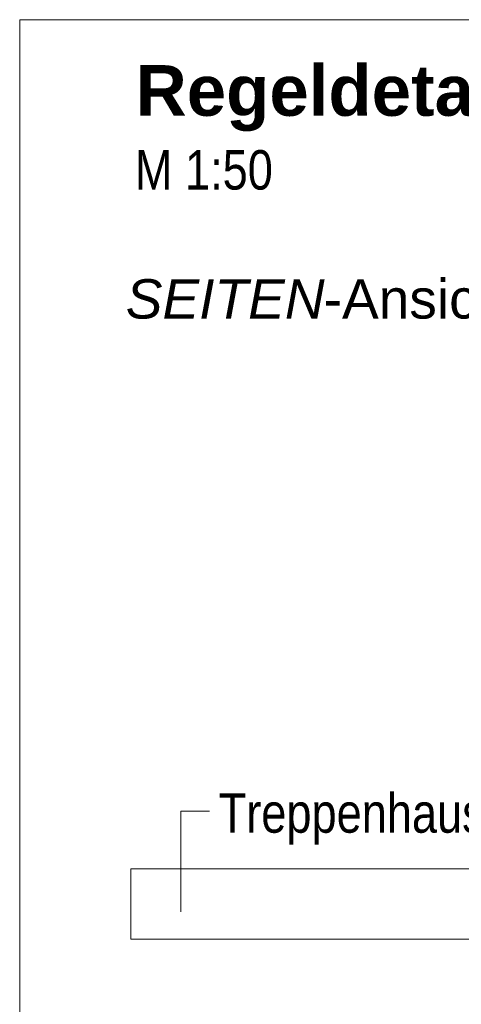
# Model space of a CAD drawing. Extents: x -500 to 300, y 62 to 1162.
# Tile 166 of 256: x 124 to 139, y 928 to 963. Entities that reach past the tile are written whole.
import ezdxf
from ezdxf.lldxf.tags import DXFTag

# ---------------------------------------------------------------- set-up
doc = ezdxf.new("R2010")
doc.units = 0
doc.layers.get('0').update_dxf_attribs({"lineweight": 13})
doc.layers.add('E_Detail_Beschriftung', color=7, linetype='Continuous', lineweight=13, true_color=0x009900)
doc.layers.add('E_Detail_Linie_Text_Bem', color=7, linetype='Continuous', lineweight=13)
doc.styles.get("Standard").update_dxf_attribs({"font": 'ARIALN.TTF'})
tags = doc.linetypes.add('fein_strichliert-A06G93S58I', pattern=[4, 1, -2, 1]).pattern_tags.tags
tags[8:9] = [DXFTag(74, 4), DXFTag(75, 0), DXFTag(340, '0'), DXFTag(46, 0.0), DXFTag(50, 0.0), DXFTag(44, 0.0), DXFTag(45, 0.0)]
tags[6:7] = [DXFTag(74, 4), DXFTag(75, 0), DXFTag(340, '0'), DXFTag(46, 0.0), DXFTag(50, 0.0), DXFTag(44, 0.0), DXFTag(45, 0.0)]
tags[4:5] = [DXFTag(74, 4), DXFTag(75, 0), DXFTag(340, '0'), DXFTag(46, 0.0), DXFTag(50, 0.0), DXFTag(44, 0.0), DXFTag(45, 0.0)]

# ---------------------------------------------------------------- blocks, each defined once
blk = doc.blocks.new('Referenz-A06G93SG8I')
at = {"layer": 'E_Detail_Linie_Text_Bem', "linetype": 'fein_strichliert-A06G93S58I', "ltscale": 0.65}
for p, q in [((186.453, 963.31), (123.683, 963.31)), ((123.683, 963.31), (123.683, 901.993))]:
    blk.add_line(p, q, dxfattribs=at)
at = {"layer": 'E_Detail_Linie_Text_Bem', "color": 0, "linetype": 'Continuous', "ltscale": 0.13}
for p, q in [((129.401, 931.61), (129.401, 935.177)), ((129.401, 935.177), (130.42, 935.177))]:
    blk.add_line(p, q, dxfattribs=at)
at = {"layer": 'E_Detail_Linie_Text_Bem', "linetype": 'Continuous', "ltscale": 0.13}
for p, q in [((127.635, 930.632), (127.635, 933.132)), ((127.635, 933.132), (161.735, 933.132)), ((133.535, 930.632), (127.635, 930.632)), ((133.735, 930.632), (133.535, 930.632)), ((161.735, 930.632), (133.735, 930.632))]:
    blk.add_line(p, q, dxfattribs=at)
at = {"layer": 'E_Detail_Beschriftung', "color": 1, "linetype": 'Continuous', "lineweight": 35, "ltscale": 0.35, "true_color": 0xff0000, "insert": (127.801, 961.694), "char_height": 1.8, "attachment_point": 1}
blk.add_mtext('{\\fArial|b1|i0;Regeldetail}', dxfattribs=at)
at = {"layer": 'E_Detail_Beschriftung', "linetype": 'Continuous', "ltscale": 0.13, "char_height": 1.4, "attachment_point": 1}
for s, insert in [('{\\fArial Narrow;M 1:50}', (127.771, 958.673)), ('{\\fArial Narrow;Treppenhauspodest}', (130.75, 935.817))]:
    blk.add_mtext(s, dxfattribs=dict(at, insert=insert))
at = {"layer": 'E_Detail_Beschriftung', "linetype": 'Continuous', "lineweight": -2, "ltscale": 0.25, "char_height": 1.4, "attachment_point": 1}
for s, insert in [('{\\fArial|b0|i1;SEITEN}', (127.449, 954.088)), ('{\\fArial;-Ansicht}', (134.479, 954.088))]:
    blk.add_mtext(s, dxfattribs=dict(at, insert=insert))

msp = doc.modelspace()

# ---------------------------------------------------------------- block references
at = {"color": 8, "lineweight": 25, "ltscale": 0.25, "true_color": 0x808080}
msp.add_blockref('Referenz-A06G93SG8I', (0, 0), dxfattribs=at)

doc.saveas('drawing.dxf')
